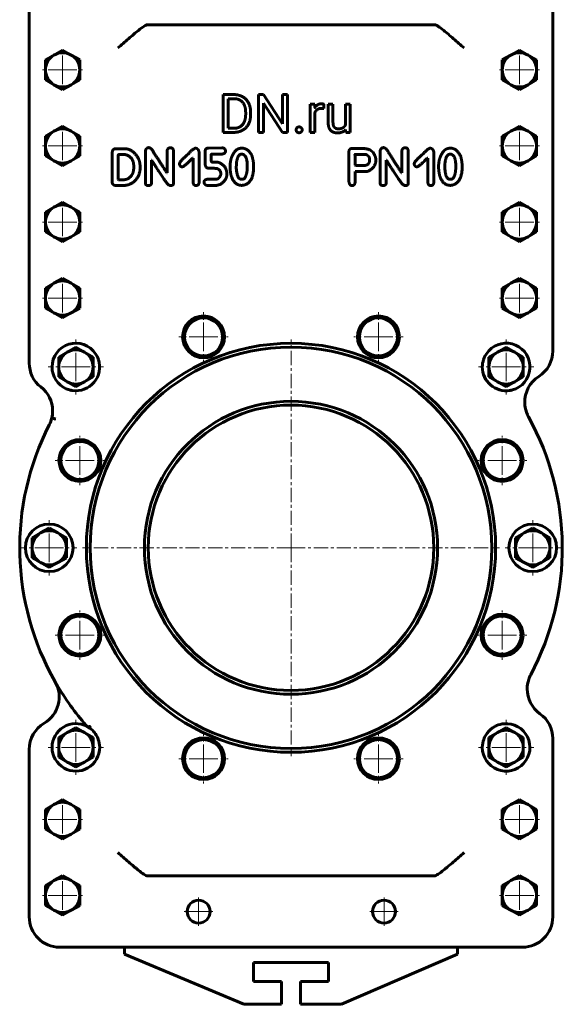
# Model space of a CAD drawing. Header units: millimetres. Extents: x -142 to 142, y -556 to 557.
# Tile 1 of 2: x -142 to 142, y -556 to -39. Entities that reach past the tile are written whole.
import ezdxf

# ---------------------------------------------------------------- set-up
doc = ezdxf.new("R2010")
doc.units = ezdxf.units.MM
doc.linetypes.add('K5LT_AXLED', pattern=[12, 7.5, -1.5, 1.5, -1.5])
doc.linetypes.add('K5LT_BASIC', pattern=[0])
doc.layers.add('Системный слой (1)', color=7, linetype='Continuous', true_color=0x6c6c6c)

# ---------------------------------------------------------------- blocks, each defined once
blk = doc.blocks.new('U12')
at = {"layer": 'Системный слой (1)', "color": 150, "linetype": 'K5LT_BASIC', "lineweight": 60, "true_color": 0x0080ff}
for start, end in [(62.528, 180), (61.315, 62.5237), (58.8164, 61.2998)]:
    blk.add_arc((-113, -421.44), 12.5, start, end, dxfattribs=at)
blk = doc.blocks.new('U15')
at = {"layer": 'Системный слой (1)', "color": 30, "linetype": 'K5LT_AXLED', "lineweight": 18, "true_color": 0xff8000}
for q in [(-127, -302), (-141.5, -316.5), (-112.5, -316.5), (-127, -331)]:
    blk.add_line((-127, -316.5), q, dxfattribs=at)
blk = doc.blocks.new('U16')
at = {"layer": 'Системный слой (1)', "color": 30, "linetype": 'K5LT_AXLED', "lineweight": 18, "true_color": 0xff8000}
for q in [(-120, -488.27), (-131, -499.27), (-109, -499.27), (-120, -510.27)]:
    blk.add_line((-120, -499.27), q, dxfattribs=at)
blk = doc.blocks.new('U17')
at = {"layer": 'Системный слой (1)', "color": 30, "linetype": 'K5LT_AXLED', "lineweight": 18, "true_color": 0xff8000}
for q in [(-120, -448.27), (-131, -459.27), (-109, -459.27), (-120, -470.27)]:
    blk.add_line((-120, -459.27), q, dxfattribs=at)
blk = doc.blocks.new('U18')
at = {"layer": 'Системный слой (1)', "color": 30, "linetype": 'K5LT_AXLED', "lineweight": 18, "true_color": 0xff8000}
for q in [(-120, -174.24), (-131, -185.24), (-109, -185.24), (-120, -196.24)]:
    blk.add_line((-120, -185.24), q, dxfattribs=at)
blk = doc.blocks.new('U19')
at = {"layer": 'Системный слой (1)', "color": 30, "linetype": 'K5LT_AXLED', "lineweight": 18, "true_color": 0xff8000}
for q in [(-120, -134.24), (-131, -145.24), (-109, -145.24), (-120, -156.24)]:
    blk.add_line((-120, -145.24), q, dxfattribs=at)
blk = doc.blocks.new('U20')
at = {"layer": 'Системный слой (1)', "color": 30, "linetype": 'K5LT_AXLED', "lineweight": 18, "true_color": 0xff8000}
for q in [(-120, -94.24), (-131, -105.24), (-109, -105.24), (-120, -116.24)]:
    blk.add_line((-120, -105.24), q, dxfattribs=at)
blk = doc.blocks.new('U21')
at = {"layer": 'Системный слой (1)', "color": 30, "linetype": 'K5LT_AXLED', "lineweight": 18, "true_color": 0xff8000}
for q in [(-120, -54.24), (-131, -65.24), (-109, -65.24), (-120, -76.24)]:
    blk.add_line((-120, -65.24), q, dxfattribs=at)
blk = doc.blocks.new('U23')
at = {"layer": 'Системный слой (1)', "color": 30, "linetype": 'K5LT_AXLED', "lineweight": 18, "true_color": 0xff8000}
for q in [(-113, -406.94), (-127.5, -421.44), (-98.5, -421.44), (-113, -435.94)]:
    blk.add_line((-113, -421.44), q, dxfattribs=at)
blk = doc.blocks.new('U24')
at = {"layer": 'Системный слой (1)', "color": 30, "linetype": 'K5LT_AXLED', "lineweight": 18, "true_color": 0xff8000}
for q in [(-113, -206.94), (-127.5, -221.44), (-98.5, -221.44), (-113, -235.94)]:
    blk.add_line((-113, -221.44), q, dxfattribs=at)
blk = doc.blocks.new('U25')
at = {"layer": 'Системный слой (1)', "color": 30, "linetype": 'K5LT_AXLED', "lineweight": 18, "true_color": 0xff8000}
for q in [(-110.87, -349.42), (-123.87, -362.42), (-97.87, -362.42), (-110.87, -375.42)]:
    blk.add_line((-110.87, -362.42), q, dxfattribs=at)
blk = doc.blocks.new('U26')
at = {"layer": 'Системный слой (1)', "color": 30, "linetype": 'K5LT_AXLED', "lineweight": 18, "true_color": 0xff8000}
for q in [(-110.87, -257.58), (-123.87, -270.58), (-97.87, -270.58), (-110.87, -283.58)]:
    blk.add_line((-110.87, -270.58), q, dxfattribs=at)
blk = doc.blocks.new('U27')
at = {"layer": 'Системный слой (1)', "color": 30, "linetype": 'K5LT_AXLED', "lineweight": 18, "true_color": 0xff8000}
for q in [(-48.54, -499.77), (-56.54, -507.77), (-40.54, -507.77), (-48.54, -515.77)]:
    blk.add_line((-48.54, -507.77), q, dxfattribs=at)
blk = doc.blocks.new('U28')
at = {"layer": 'Системный слой (1)', "color": 30, "linetype": 'K5LT_AXLED', "lineweight": 18, "true_color": 0xff8000}
for q in [(-45.92, -414.37), (-58.92, -427.37), (-32.92, -427.37), (-45.92, -440.37)]:
    blk.add_line((-45.92, -427.37), q, dxfattribs=at)
blk = doc.blocks.new('U29')
at = {"layer": 'Системный слой (1)', "color": 30, "linetype": 'K5LT_AXLED', "lineweight": 18, "true_color": 0xff8000}
for q in [(-45.92, -192.63), (-58.92, -205.63), (-32.92, -205.63), (-45.92, -218.63)]:
    blk.add_line((-45.92, -205.63), q, dxfattribs=at)
blk = doc.blocks.new('U33')
at = {"layer": 'Системный слой (1)', "color": 30, "linetype": 'K5LT_AXLED', "lineweight": 18, "true_color": 0xff8000}
for q in [(0, -207), (-109.5, -316.5), (109.5, -316.5), (0, -426)]:
    blk.add_line((0, -316.5), q, dxfattribs=at)
blk = doc.blocks.new('U39')
at = {"layer": 'Системный слой (1)', "color": 30, "linetype": 'K5LT_AXLED', "lineweight": 18, "true_color": 0xff8000}
for q in [(45.92, -414.37), (32.92, -427.37), (58.92, -427.37), (45.92, -440.37)]:
    blk.add_line((45.92, -427.37), q, dxfattribs=at)
blk = doc.blocks.new('U40')
at = {"layer": 'Системный слой (1)', "color": 30, "linetype": 'K5LT_AXLED', "lineweight": 18, "true_color": 0xff8000}
for q in [(45.92, -192.63), (32.92, -205.63), (58.92, -205.63), (45.92, -218.63)]:
    blk.add_line((45.92, -205.63), q, dxfattribs=at)
blk = doc.blocks.new('U41')
at = {"layer": 'Системный слой (1)', "color": 30, "linetype": 'K5LT_AXLED', "lineweight": 18, "true_color": 0xff8000}
for q in [(48.86, -499.77), (40.86, -507.77), (56.86, -507.77), (48.86, -515.77)]:
    blk.add_line((48.86, -507.77), q, dxfattribs=at)
blk = doc.blocks.new('U42')
at = {"layer": 'Системный слой (1)', "color": 30, "linetype": 'K5LT_AXLED', "lineweight": 18, "true_color": 0xff8000}
for q in [(110.87, -349.42), (97.87, -362.42), (123.87, -362.42), (110.87, -375.42)]:
    blk.add_line((110.87, -362.42), q, dxfattribs=at)
blk = doc.blocks.new('U43')
at = {"layer": 'Системный слой (1)', "color": 30, "linetype": 'K5LT_AXLED', "lineweight": 18, "true_color": 0xff8000}
for q in [(110.87, -257.58), (97.87, -270.58), (123.87, -270.58), (110.87, -283.58)]:
    blk.add_line((110.87, -270.58), q, dxfattribs=at)
blk = doc.blocks.new('U44')
at = {"layer": 'Системный слой (1)', "color": 30, "linetype": 'K5LT_AXLED', "lineweight": 18, "true_color": 0xff8000}
for q in [(113, -406.94), (98.5, -421.44), (127.5, -421.44), (113, -435.94)]:
    blk.add_line((113, -421.44), q, dxfattribs=at)
blk = doc.blocks.new('U45')
at = {"layer": 'Системный слой (1)', "color": 30, "linetype": 'K5LT_AXLED', "lineweight": 18, "true_color": 0xff8000}
for q in [(113, -206.94), (98.5, -221.44), (127.5, -221.44), (113, -235.94)]:
    blk.add_line((113, -221.44), q, dxfattribs=at)
blk = doc.blocks.new('U46')
at = {"layer": 'Системный слой (1)', "color": 30, "linetype": 'K5LT_AXLED', "lineweight": 18, "true_color": 0xff8000}
for q in [(120, -488.27), (109, -499.27), (131, -499.27), (120, -510.27)]:
    blk.add_line((120, -499.27), q, dxfattribs=at)
blk = doc.blocks.new('U47')
at = {"layer": 'Системный слой (1)', "color": 30, "linetype": 'K5LT_AXLED', "lineweight": 18, "true_color": 0xff8000}
for q in [(120, -448.27), (109, -459.27), (131, -459.27), (120, -470.27)]:
    blk.add_line((120, -459.27), q, dxfattribs=at)
blk = doc.blocks.new('U48')
at = {"layer": 'Системный слой (1)', "color": 30, "linetype": 'K5LT_AXLED', "lineweight": 18, "true_color": 0xff8000}
for q in [(120, -174.24), (109, -185.24), (131, -185.24), (120, -196.24)]:
    blk.add_line((120, -185.24), q, dxfattribs=at)
blk = doc.blocks.new('U49')
at = {"layer": 'Системный слой (1)', "color": 30, "linetype": 'K5LT_AXLED', "lineweight": 18, "true_color": 0xff8000}
for q in [(120, -134.24), (109, -145.24), (131, -145.24), (120, -156.24)]:
    blk.add_line((120, -145.24), q, dxfattribs=at)
blk = doc.blocks.new('U50')
at = {"layer": 'Системный слой (1)', "color": 30, "linetype": 'K5LT_AXLED', "lineweight": 18, "true_color": 0xff8000}
for q in [(120, -94.24), (109, -105.24), (131, -105.24), (120, -116.24)]:
    blk.add_line((120, -105.24), q, dxfattribs=at)
blk = doc.blocks.new('U51')
at = {"layer": 'Системный слой (1)', "color": 30, "linetype": 'K5LT_AXLED', "lineweight": 18, "true_color": 0xff8000}
for q in [(120, -54.24), (109, -65.24), (131, -65.24), (120, -76.24)]:
    blk.add_line((120, -65.24), q, dxfattribs=at)
blk = doc.blocks.new('U53')
at = {"layer": 'Системный слой (1)', "color": 30, "linetype": 'K5LT_AXLED', "lineweight": 18, "true_color": 0xff8000}
for q in [(127, -302), (112.5, -316.5), (141.5, -316.5), (127, -331)]:
    blk.add_line((127, -316.5), q, dxfattribs=at)

msp = doc.modelspace()

# ---------------------------------------------------------------- linework, layer by layer
at = {"layer": 'Системный слой (1)', "color": 150, "linetype": 'K5LT_BASIC', "lineweight": 60, "true_color": 0x0080ff}
for p, q in [((-137.5, -20), (-137.5, -219.37)), ((137.5, -213), (137.5, -20)), ((-75.38, -41.5), (-74.97, -41.5)), ((-74.97, -41.5), (-59, -41.5)), ((-59, -41.5), (59.06, -41.5)), ((59.06, -41.5), (75.03, -41.5)), ((75.03, -41.5), (75.45, -41.5)), ((-120, -54.85), (-124.5, -57.45)), ((-115.5, -57.45), (-120, -54.85)), ((115.5, -57.45), (120, -54.85)), ((120, -54.85), (124.5, -57.45)), ((-124.5, -57.45), (-129, -60.05)), ((-129, -60.05), (-129, -65.24)), ((-111, -60.05), (-115.5, -57.45)), ((-111, -65.24), (-111, -60.05)), ((111, -60.05), (115.5, -57.45)), ((111, -65.24), (111, -60.05)), ((124.5, -57.45), (129, -60.05)), ((129, -60.05), (129, -65.24)), ((-129, -65.24), (-129, -70.44)), ((-111, -70.44), (-111, -65.24)), ((111, -70.44), (111, -65.24)), ((129, -65.24), (129, -70.44)), ((-129, -70.44), (-124.5, -73.04)), ((-115.5, -73.04), (-111, -70.44)), ((115.5, -73.04), (111, -70.44)), ((129, -70.44), (124.5, -73.04)), ((-124.5, -73.04), (-120, -75.64)), ((-120, -75.64), (-115.5, -73.04)), ((120, -75.64), (115.5, -73.04)), ((124.5, -73.04), (120, -75.64)), ((-29.97, -78.25), (-35.59, -78.25)), ((-35.59, -78.25), (-35.59, -98.12)), ((-29.97, -80.41), (-32.95, -80.41)), ((-32.95, -80.41), (-32.95, -95.98)), ((-17.07, -78.25), (-17.07, -98.12)), ((-14.43, -78.25), (-17.07, -78.25)), ((-4.39, -93.62), (-14.43, -78.25)), ((-14.43, -98.12), (-14.43, -82.8)), ((-14.43, -82.8), (-4.43, -98.12)), ((-1.79, -78.25), (-4.39, -78.25)), ((-4.39, -78.25), (-4.39, -93.62)), ((-1.79, -98.12), (-1.79, -78.25)), ((-23.81, -88.79), (-23.81, -87.57)), ((-21.21, -88.79), (-21.21, -87.6)), ((10.07, -83.36), (10.07, -98.12)), ((12.52, -83.36), (10.07, -83.36)), ((12.57, -85.04), (12.52, -83.36)), ((12.59, -98.12), (12.59, -87.63)), ((17.19, -85.62), (17.2, -83.27)), ((19.54, -83.36), (19.54, -92.88)), ((22.06, -83.36), (19.54, -83.36)), ((22.06, -92.91), (22.06, -83.36)), ((28.63, -83.36), (28.63, -94.1)), ((31.16, -83.36), (28.63, -83.36)), ((31.16, -98.12), (31.16, -83.36)), ((-124.5, -97.45), (-129, -100.05)), ((-120, -94.85), (-124.5, -97.45)), ((-115.5, -97.45), (-120, -94.85)), ((-111, -100.05), (-115.5, -97.45)), ((-35.59, -98.12), (-30.21, -98.12)), ((-32.95, -95.98), (-30.21, -95.98)), ((-17.07, -98.12), (-14.43, -98.12)), ((-4.43, -98.12), (-1.79, -98.12)), ((10.07, -98.12), (12.59, -98.12)), ((28.7, -96.66), (28.75, -98.12)), ((28.75, -98.12), (31.16, -98.12)), ((111, -100.05), (115.5, -97.45)), ((115.5, -97.45), (120, -94.85)), ((120, -94.85), (124.5, -97.45)), ((124.5, -97.45), (129, -100.05)), ((-129, -100.05), (-129, -105.24)), ((-111, -105.24), (-111, -100.05)), ((111, -105.24), (111, -100.05)), ((129, -100.05), (129, -105.24)), ((-129, -105.24), (-129, -110.44)), ((-111, -110.44), (-111, -105.24)), ((-93.9, -108.55), (-93.9, -124.42)), ((-91.93, -106.72), (-92.41, -106.75)), ((-87.35, -106.72), (-91.93, -106.72)), ((-76.5, -108.04), (-76.5, -124.66)), ((-65.05, -108.12), (-65.05, -119.42)), ((-61.76, -125.11), (-61.76, -108.04)), ((-48.24, -124.27), (-48.24, -108.7)), ((-45.11, -108.26), (-45.11, -114.43)), ((-36.31, -106.25), (-43.26, -106.33)), ((30.34, -108.3), (30.41, -123.19)), ((36.21, -106.51), (32.09, -106.51)), ((46.8, -108.04), (46.8, -124.66)), ((58.25, -108.12), (58.25, -119.42)), ((61.53, -125.11), (61.53, -108.04)), ((75.05, -124.27), (75.05, -108.7)), ((111, -110.44), (111, -105.24)), ((129, -105.24), (129, -110.44)), ((-129, -110.44), (-124.5, -113.04)), ((-124.5, -113.04), (-120, -115.64)), ((-120, -115.64), (-115.5, -113.04)), ((-115.5, -113.04), (-111, -110.44)), ((-90.7, -109.92), (-90.74, -122.9)), ((-87.57, -109.77), (-90.55, -109.77)), ((-73.29, -124.66), (-73.29, -112.78)), ((-73.29, -112.78), (-73.14, -112.78)), ((-51.78, -111.71), (-51.47, -111.71)), ((-51.47, -111.71), (-51.47, -124.12)), ((-41.87, -113.11), (-41.87, -109.72)), ((-41.72, -109.56), (-36.47, -109.56)), ((-39.24, -113.73), (-41.33, -113.73)), ((39.26, -109.67), (33.76, -109.67)), ((50, -112.78), (50.15, -112.78)), ((50, -124.66), (50, -112.78)), ((71.52, -111.71), (71.82, -111.71)), ((71.82, -111.71), (71.82, -124.12)), ((115.5, -113.04), (111, -110.44)), ((120, -115.64), (115.5, -113.04)), ((124.5, -113.04), (120, -115.64)), ((129, -110.44), (124.5, -113.04)), ((-82.61, -116.64), (-82.61, -115.72)), ((-57.19, -116.23), (-56.97, -116.23)), ((-28.69, -114.98), (-28.75, -116.53)), ((-19.63, -116.16), (-19.63, -116.09)), ((33.69, -115.41), (33.84, -115.56)), ((33.69, -124.18), (33.69, -118.69)), ((33.69, -118.69), (40.1, -118.69)), ((33.84, -115.56), (38.04, -115.56)), ((66.1, -116.23), (66.32, -116.23)), ((80.85, -114.98), (80.78, -116.53)), ((89.91, -116.16), (89.91, -116.09)), ((-90.74, -122.9), (-90.59, -122.98)), ((-90.59, -122.98), (-87.57, -122.98)), ((-65.05, -119.42), (-65.2, -119.42)), ((-39.71, -122.76), (-44.03, -122.76)), ((-36.93, -119.36), (-36.93, -120.44)), ((-33.69, -120.13), (-33.69, -119.43)), ((-26.09, -122.77), (-25.41, -122.77)), ((58.25, -119.42), (58.1, -119.42)), ((83.45, -122.77), (84.12, -122.77)), ((-92.16, -126.03), (-87.95, -126.03)), ((-63.51, -126), (-62.98, -126)), ((-43.79, -126.03), (-39.56, -126.03)), ((59.79, -126), (60.31, -126)), ((-124.5, -137.45), (-129, -140.05)), ((-120, -134.85), (-124.5, -137.45)), ((-115.5, -137.45), (-120, -134.85)), ((-111, -140.05), (-115.5, -137.45)), ((111, -140.05), (115.5, -137.45)), ((115.5, -137.45), (120, -134.85)), ((120, -134.85), (124.5, -137.45)), ((124.5, -137.45), (129, -140.05)), ((-129, -140.05), (-129, -145.24)), ((-111, -145.24), (-111, -140.05)), ((111, -145.24), (111, -140.05)), ((129, -140.05), (129, -145.24)), ((-129, -145.24), (-129, -150.44)), ((-111, -150.44), (-111, -145.24)), ((111, -150.44), (111, -145.24)), ((129, -145.24), (129, -150.44)), ((-129, -150.44), (-124.5, -153.04)), ((-124.5, -153.04), (-120, -155.64)), ((-120, -155.64), (-115.5, -153.04)), ((-115.5, -153.04), (-111, -150.44)), ((115.5, -153.04), (111, -150.44)), ((120, -155.64), (115.5, -153.04)), ((124.5, -153.04), (120, -155.64)), ((129, -150.44), (124.5, -153.04)), ((-120, -174.85), (-124.5, -177.45)), ((-115.5, -177.45), (-120, -174.85)), ((115.5, -177.45), (120, -174.85)), ((120, -174.85), (124.5, -177.45)), ((-124.5, -177.45), (-129, -180.05)), ((-129, -180.05), (-129, -185.24)), ((-111, -180.05), (-115.5, -177.45)), ((-111, -185.24), (-111, -180.05)), ((111, -180.05), (115.5, -177.45)), ((111, -185.24), (111, -180.05)), ((124.5, -177.45), (129, -180.05)), ((129, -180.05), (129, -185.24)), ((-129, -185.24), (-129, -190.44)), ((-111, -190.44), (-111, -185.24)), ((111, -190.44), (111, -185.24)), ((129, -185.24), (129, -190.44)), ((-129, -190.44), (-124.5, -193.04)), ((-115.5, -193.04), (-111, -190.44)), ((115.5, -193.04), (111, -190.44)), ((129, -190.44), (124.5, -193.04)), ((-124.5, -193.04), (-120, -195.64)), ((-120, -195.64), (-115.5, -193.04)), ((120, -195.64), (115.5, -193.04)), ((124.5, -193.04), (120, -195.64)), ((-113, -211.04), (-117.5, -213.64)), ((-108.5, -213.64), (-113, -211.04)), ((108.5, -213.64), (113, -211.04)), ((113, -211.04), (117.5, -213.64)), ((-117.5, -213.64), (-122, -216.24)), ((-122, -216.24), (-122, -221.44)), ((-104, -216.24), (-108.5, -213.64)), ((-104, -221.44), (-104, -216.24)), ((104, -216.24), (108.5, -213.64)), ((104, -221.44), (104, -216.24)), ((117.5, -213.64), (122, -216.24)), ((122, -216.24), (122, -221.44)), ((-122, -221.44), (-122, -226.63)), ((-104, -226.63), (-104, -221.44)), ((104, -226.63), (104, -221.44)), ((122, -221.44), (122, -226.63)), ((-122, -226.63), (-117.5, -229.23)), ((-108.5, -229.23), (-104, -226.63)), ((108.5, -229.23), (104, -226.63)), ((122, -226.63), (117.5, -229.23)), ((-117.5, -229.23), (-113, -231.83)), ((-113, -231.83), (-108.5, -229.23)), ((113, -231.83), (108.5, -229.23)), ((117.5, -229.23), (113, -231.83)), ((-131.5, -308.71), (-136, -311.3)), ((-127, -306.11), (-131.5, -308.71)), ((-122.5, -308.71), (-127, -306.11)), ((-118, -311.3), (-122.5, -308.71)), ((118, -311.3), (122.5, -308.71)), ((122.5, -308.71), (127, -306.11)), ((127, -306.11), (131.5, -308.71)), ((131.5, -308.71), (136, -311.3)), ((-136, -311.3), (-136, -316.5)), ((-118, -316.5), (-118, -311.3)), ((118, -316.5), (118, -311.3)), ((136, -311.3), (136, -316.5)), ((-136, -316.5), (-136, -321.7)), ((-118, -321.7), (-118, -316.5)), ((118, -321.7), (118, -316.5)), ((136, -316.5), (136, -321.7)), ((-136, -321.7), (-131.5, -324.29)), ((-131.5, -324.29), (-127, -326.89)), ((-127, -326.89), (-122.5, -324.29)), ((-122.5, -324.29), (-118, -321.7)), ((122.5, -324.29), (118, -321.7)), ((127, -326.89), (122.5, -324.29)), ((131.5, -324.29), (127, -326.89)), ((136, -321.7), (131.5, -324.29)), ((-117.5, -413.64), (-122, -416.24)), ((-113, -411.04), (-117.5, -413.64)), ((-108.5, -413.64), (-113, -411.04)), ((-104, -416.24), (-108.5, -413.64)), ((104, -416.24), (108.5, -413.64)), ((108.5, -413.64), (113, -411.04)), ((113, -411.04), (117.5, -413.64)), ((117.5, -413.64), (122, -416.24)), ((-122, -416.24), (-122, -421.44)), ((-104, -421.44), (-104, -416.24)), ((104, -421.44), (104, -416.24)), ((122, -416.24), (122, -421.44)), ((137.5, -510.5), (137.5, -416.78)), ((-137.5, -422.5), (-137.5, -510.5)), ((-122, -421.44), (-122, -426.63)), ((-104, -426.63), (-104, -421.44)), ((104, -426.63), (104, -421.44)), ((122, -421.44), (122, -426.63)), ((-122, -426.63), (-117.5, -429.23)), ((-117.5, -429.23), (-113, -431.83)), ((-113, -431.83), (-108.5, -429.23)), ((-108.5, -429.23), (-104, -426.63)), ((108.5, -429.23), (104, -426.63)), ((113, -431.83), (108.5, -429.23)), ((117.5, -429.23), (113, -431.83)), ((122, -426.63), (117.5, -429.23)), ((-120, -448.88), (-124.5, -451.48)), ((-115.5, -451.48), (-120, -448.88)), ((115.5, -451.48), (120, -448.88)), ((120, -448.88), (124.5, -451.48)), ((-124.5, -451.48), (-129, -454.08)), ((-129, -454.08), (-129, -459.27)), ((-111, -454.08), (-115.5, -451.48)), ((-111, -459.27), (-111, -454.08)), ((111, -454.08), (115.5, -451.48)), ((111, -459.27), (111, -454.08)), ((124.5, -451.48), (129, -454.08)), ((129, -454.08), (129, -459.27)), ((-129, -459.27), (-129, -464.47)), ((-111, -464.47), (-111, -459.27)), ((111, -464.47), (111, -459.27)), ((129, -459.27), (129, -464.47)), ((-129, -464.47), (-124.5, -467.07)), ((-115.5, -467.07), (-111, -464.47)), ((115.5, -467.07), (111, -464.47)), ((129, -464.47), (124.5, -467.07)), ((-124.5, -467.07), (-120, -469.67)), ((-120, -469.67), (-115.5, -467.07)), ((120, -469.67), (115.5, -467.07)), ((124.5, -467.07), (120, -469.67)), ((-124.5, -491.48), (-129, -494.08)), ((-120, -488.88), (-124.5, -491.48)), ((-115.5, -491.48), (-120, -488.88)), ((-111, -494.08), (-115.5, -491.48)), ((-75.03, -489), (-75.45, -489)), ((-59.06, -489), (-75.03, -489)), ((59, -489), (-59.06, -489)), ((74.97, -489), (59, -489)), ((75.38, -489), (74.97, -489)), ((111, -494.08), (115.5, -491.48)), ((115.5, -491.48), (120, -488.88)), ((120, -488.88), (124.5, -491.48)), ((124.5, -491.48), (129, -494.08)), ((-129, -494.08), (-129, -499.27)), ((-111, -499.27), (-111, -494.08)), ((111, -499.27), (111, -494.08)), ((129, -494.08), (129, -499.27)), ((-129, -499.27), (-129, -504.47)), ((-111, -504.47), (-111, -499.27)), ((111, -504.47), (111, -499.27)), ((129, -499.27), (129, -504.47)), ((-129, -504.47), (-124.5, -507.07)), ((-124.5, -507.07), (-120, -509.67)), ((-120, -509.67), (-115.5, -507.07)), ((-115.5, -507.07), (-111, -504.47)), ((115.5, -507.07), (111, -504.47)), ((120, -509.67), (115.5, -507.07)), ((124.5, -507.07), (120, -509.67)), ((129, -504.47), (124.5, -507.07)), ((-121.5, -526.5), (-91, -526.5)), ((-91, -526.5), (-75.03, -526.5)), ((-87.5, -526.5), (-87.5, -530.22)), ((-75.03, -526.5), (-59.06, -526.5)), ((-59.06, -526.5), (59, -526.5)), ((59, -526.5), (74.97, -526.5)), ((74.97, -526.5), (90.94, -526.5)), ((87.5, -526.5), (87.5, -530.22)), ((90.94, -526.5), (121.5, -526.5)), ((-87.5, -530.22), (-24.83, -556.5)), ((26.58, -556.5), (87.5, -530.22)), ((-19.75, -534.54), (19.75, -534.54)), ((-19.75, -544.54), (-19.75, -534.54)), ((19.75, -534.54), (19.75, -544.54)), ((-5, -544.54), (-19.75, -544.54)), ((-5, -556.5), (-5, -544.54)), ((5, -544.54), (5, -556.5)), ((19.75, -544.54), (5, -544.54)), ((-5, -556.5), (-24.83, -556.5)), ((26.58, -556.5), (5, -556.5))]:
    msp.add_line(p, q, dxfattribs=at)
for centre, radius in [((-45.92, -205.63), 11), ((45.92, -205.63), 11), ((0, -316.5), 107.5), ((0, -316.5), 105.5), ((0, -316.5), 77), ((-110.87, -270.58), 11), ((110.87, -270.58), 11), ((-127, -316.5), 12.5), ((127, -316.5), 12.5), ((-110.87, -362.42), 11), ((110.87, -362.42), 11), ((-45.92, -427.37), 11), ((45.92, -427.37), 11), ((-48.54, -507.77), 6), ((48.86, -507.77), 6)]:
    msp.add_circle(centre, radius, dxfattribs=at)
for centre, radius, start, end in [((-120, -65.24), 9, 60, 120), ((120, -65.24), 9, 60, 120), ((-120, -65.24), 9, 120, 180), ((-120, -65.24), 9, 0, 60), ((120, -65.24), 9, 120, 180), ((120, -65.24), 9, 0, 60), ((-120, -65.24), 9, 180, 240), ((-120, -65.24), 9, 300, 0), ((120, -65.24), 9, 180, 240), ((120, -65.24), 9, 300, 0), ((-120, -65.24), 9, 240, 300), ((120, -65.24), 9, 240, 300), ((-120, -105.24), 9, 120, 180), ((-120, -105.24), 9, 60, 120), ((-120, -105.24), 9, 0, 60), ((120, -105.24), 9, 120, 180), ((120, -105.24), 9, 60, 120), ((120, -105.24), 9, 0, 60), ((-120, -105.24), 9, 180, 240), ((-120, -105.24), 9, 300, 0), ((120, -105.24), 9, 180, 240), ((120, -105.24), 9, 300, 0), ((-120, -105.24), 9, 240, 300), ((120, -105.24), 9, 240, 300), ((-120, -145.24), 9, 120, 180), ((-120, -145.24), 9, 60, 120), ((-120, -145.24), 9, 0, 60), ((120, -145.24), 9, 120, 180), ((120, -145.24), 9, 60, 120), ((120, -145.24), 9, 0, 60), ((-120, -145.24), 9, 180, 240), ((-120, -145.24), 9, 300, 0), ((120, -145.24), 9, 180, 240), ((120, -145.24), 9, 300, 0), ((-120, -145.24), 9, 240, 300), ((120, -145.24), 9, 240, 300), ((-120, -185.24), 9, 120, 180), ((-120, -185.24), 9, 60, 120), ((-120, -185.24), 9, 0, 60), ((120, -185.24), 9, 120, 180), ((120, -185.24), 9, 60, 120), ((120, -185.24), 9, 0, 60), ((-120, -185.24), 9, 180, 240), ((-120, -185.24), 9, 300, 0), ((120, -185.24), 9, 180, 240), ((120, -185.24), 9, 300, 0), ((-120, -185.24), 9, 240, 300), ((-45.92, -205.63), 10, 0, 180), ((45.92, -205.63), 10, 0, 180), ((120, -185.24), 9, 240, 300), ((-45.92, -205.63), 10, 180, 0), ((45.92, -205.63), 10, 180, 0), ((-113, -221.44), 12.5, 33.7934, 180), ((113, -221.44), 12.5, 293.9388, 146.2066), ((-113, -221.44), 9, 120, 180), ((-113, -221.44), 9, 60, 120), ((-113, -221.44), 9, 0, 60), ((-113, -221.44), 12.5, 22.2487, 33.7934), ((-113, -221.44), 12.5, 18.1939, 22.2487), ((113, -221.44), 12.5, 157.7513, 161.8061), ((113, -221.44), 12.5, 146.2066, 157.7513), ((113, -221.44), 9, 120, 180), ((113, -221.44), 9, 60, 120), ((113, -221.44), 9, 0, 60), ((121.5, -213), 16, 302.6831, 0), ((-121.5, -219.37), 16, 180, 231.9284), ((-113, -221.44), 12.5, 180, 246.0612), ((-113, -221.44), 9, 180, 240), ((-113, -221.44), 12.5, 261.6608, 18.1939), ((-113, -221.44), 9, 300, 0), ((113, -221.44), 12.5, 161.8061, 180), ((113, -221.44), 12.5, 180, 278.3392), ((113, -221.44), 9, 180, 240), ((113, -221.44), 9, 300, 0), ((138.78, -239.93), 16, 122.6831, 181.3636), ((-141.23, -244.56), 16, 0.529, 51.9284), ((-113, -221.44), 12.5, 246.0612, 257.6059), ((-113, -221.44), 9, 240, 300), ((113, -221.44), 9, 240, 300), ((113, -221.44), 12.5, 282.3941, 293.9388), ((-113, -221.44), 12.5, 257.6059, 261.6608), ((113, -221.44), 12.5, 278.3392, 282.3941), ((0, -316.5), 75, 0, 180), ((138.78, -239.93), 16, 181.3636, 198.9263), ((-141.23, -244.56), 16, 333.0065, 0.529), ((-141.23, -244.56), 16, 333.0065, 0.529), ((138.78, -239.93), 16, 198.9263, 208.8861), ((0, -316.5), 142.5, 332.0842, 28.8861), ((0, -316.5), 142.5, 153.0065, 209.6565), ((-110.87, -270.58), 10, 0, 180), ((110.87, -270.58), 10, 0, 180), ((-110.87, -270.58), 10, 180, 0), ((110.87, -270.58), 10, 180, 0), ((-127, -316.5), 9, 120, 180), ((-127, -316.5), 9, 60, 120), ((-127, -316.5), 9, 0, 60), ((127, -316.5), 9, 120, 180), ((127, -316.5), 9, 60, 120), ((127, -316.5), 9, 0, 60), ((-127, -316.5), 9, 180, 240), ((-127, -316.5), 9, 300, 0), ((0, -316.5), 75, 180, 0), ((127, -316.5), 9, 180, 240), ((127, -316.5), 9, 300, 0), ((-127, -316.5), 9, 240, 300), ((127, -316.5), 9, 240, 300), ((-110.87, -362.42), 10, 0, 180), ((110.87, -362.42), 10, 0, 180), ((-110.87, -362.42), 10, 180, 0), ((110.87, -362.42), 10, 180, 0), ((-137.74, -394.93), 16, 300.4925, 29.6565), ((0, -316.5), 142.5, 209.6565, 220.2848), ((140.06, -390.71), 16, 162.0439, 179.6067), ((140.06, -390.71), 16, 152.0842, 162.0439), ((140.06, -390.71), 16, 179.6067, 234.5574), ((121.5, -416.78), 16, 0, 54.5574), ((-121.5, -422.5), 16, 120.4925, 180), ((0, -316.5), 142.5, 220.2848, 221.1912), ((-113, -421.44), 9, 120, 180), ((-113, -421.44), 9, 60, 120), ((-113, -421.44), 9, 0, 60), ((-113, -421.44), 12.5, 61.2998, 62.528), ((-113, -421.44), 12.5, 30.8318, 61.2998), ((113, -421.44), 12.5, 180, 94.8849), ((113, -421.44), 12.5, 125.0693, 149.1682), ((113, -421.44), 9, 120, 180), ((113, -421.44), 12.5, 113.9162, 125.0693), ((113, -421.44), 12.5, 94.8849, 113.9162), ((113, -421.44), 9, 60, 120), ((113, -421.44), 9, 0, 60), ((-113, -421.44), 12.5, 19.6787, 30.8318), ((-113, -421.44), 12.5, 0.6474, 19.6787), ((-45.92, -427.37), 10, 0, 180), ((45.92, -427.37), 10, 0, 180), ((113, -421.44), 12.5, 160.3213, 179.3526), ((113, -421.44), 12.5, 149.1682, 160.3213), ((-113, -421.44), 12.5, 180, 0.6474), ((-113, -421.44), 9, 180, 240), ((-113, -421.44), 9, 300, 0), ((113, -421.44), 12.5, 179.3526, 180), ((113, -421.44), 9, 180, 240), ((113, -421.44), 9, 300, 0), ((-113, -421.44), 9, 240, 300), ((-45.92, -427.37), 10, 180, 0), ((45.92, -427.37), 10, 180, 0), ((113, -421.44), 9, 240, 300), ((-120, -459.27), 9, 60, 120), ((120, -459.27), 9, 60, 120), ((-120, -459.27), 9, 120, 180), ((-120, -459.27), 9, 0, 60), ((120, -459.27), 9, 120, 180), ((120, -459.27), 9, 0, 60), ((-120, -459.27), 9, 180, 240), ((-120, -459.27), 9, 300, 0), ((120, -459.27), 9, 180, 240), ((120, -459.27), 9, 300, 0), ((-120, -459.27), 9, 240, 300), ((120, -459.27), 9, 240, 300), ((-120, -499.27), 9, 120, 180), ((-120, -499.27), 9, 60, 120), ((-120, -499.27), 9, 0, 60), ((120, -499.27), 9, 120, 180), ((120, -499.27), 9, 60, 120), ((120, -499.27), 9, 0, 60), ((-120, -499.27), 9, 180, 240), ((-120, -499.27), 9, 300, 0), ((120, -499.27), 9, 180, 240), ((120, -499.27), 9, 300, 0), ((-120, -499.27), 9, 240, 300), ((120, -499.27), 9, 240, 300), ((-121.5, -510.5), 16, 180, 270), ((121.5, -510.5), 16, 270, 0)]:
    msp.add_arc(centre, radius, start, end, dxfattribs=at)
for points, degree, knots in [([(-75.38, -41.5), (-75.76, -41.5), (-76.41, -41.82), (-78.09, -42.92), (-79.12, -43.71), (-81.66, -45.74), (-83.46, -47.25), (-87.19, -50.47), (-89.14, -52.18), (-90.94, -53.75)], 3, [6.164444, 6.164444, 6.164444, 6.164444, 6.64893, 6.64893, 7.133416, 7.133416, 7.848851, 7.848851, 8.564287, 8.564287, 8.564287, 8.564287]), ([(91, -53.75), (89.21, -52.18), (87.26, -50.47), (83.52, -47.25), (81.73, -45.74), (79.18, -43.71), (78.15, -42.92), (76.47, -41.82), (75.82, -41.5), (75.45, -41.5)], 3, [0, 0, 0, 0, 0.715436, 0.715436, 1.430871, 1.430871, 1.915357, 1.915357, 2.399842, 2.399842, 2.399842, 2.399842]), ([(16.09, -83.08), (14.88, -83.08), (13.15, -84.11), (12.58, -85.03), (12.57, -85.04)], 2, [0, 0, 0, 1.487612, 2.975224, 3, 3, 3]), ([(24.38, -98.39), (25.97, -98.39), (28.05, -97.43), (28.7, -96.66)], 2, [0, 0, 0, 1.060722, 2, 2, 2]), ([(-101.43, -216.7), (-101.45, -216.66), (-101.47, -216.61), (-101.51, -216.52), (-101.53, -216.46), (-101.58, -216.35), (-101.61, -216.29), (-101.65, -216.21), (-101.66, -216.18), (-101.68, -216.14), (-101.69, -216.12), (-101.71, -216.08), (-101.72, -216.06), (-101.74, -216), (-101.76, -215.96), (-101.8, -215.9), (-101.81, -215.87), (-101.82, -215.84)], 3, [0, 0, 0, 0, 3.2, 3.2, 6.4, 6.4, 9.6, 9.6, 10.884664, 10.884664, 11.874802, 11.874802, 12.86494, 12.86494, 14.812225, 14.812225, 16, 16, 16, 16]), ([(101.43, -216.7), (101.43, -216.71), (101.43, -216.72), (101.42, -216.73), (101.42, -216.73), (101.41, -216.75), (101.41, -216.75), (101.41, -216.77), (101.4, -216.77), (101.4, -216.78), (101.4, -216.78), (101.39, -216.79), (101.39, -216.8), (101.39, -216.81)], 3, [0, 0, 0, 0, 1.7637, 1.7637, 3.5274, 3.5274, 5.2911, 5.2911, 6.552545, 6.552545, 7.459951, 7.459951, 8.8185, 8.8185, 8.8185, 8.8185]), ([(101.81, -215.86), (101.78, -215.92), (101.75, -215.99), (101.69, -216.11), (101.66, -216.17), (101.62, -216.26), (101.61, -216.28), (101.6, -216.31), (101.6, -216.32), (101.59, -216.33), (101.59, -216.33), (101.59, -216.34), (101.58, -216.35), (101.57, -216.37), (101.56, -216.39), (101.54, -216.43), (101.53, -216.46), (101.5, -216.54), (101.48, -216.59), (101.45, -216.65), (101.45, -216.67), (101.44, -216.68)], 3, [0, 0, 0, 0, 3.254866, 3.254866, 6.509731, 6.509731, 7.999862, 7.999862, 8.308367, 8.308367, 8.548324, 8.548324, 9.028239, 9.028239, 9.95379, 9.95379, 11.736336, 11.736336, 14.991202, 14.991202, 16.274329, 16.274329, 16.274329, 16.274329]), ([(-116.59, -233.41), (-116.52, -233.43), (-116.45, -233.45), (-116.31, -233.49), (-116.25, -233.51), (-116.16, -233.53), (-116.13, -233.54), (-116.1, -233.55), (-116.09, -233.55), (-116.08, -233.55), (-116.08, -233.55), (-116.06, -233.56), (-116.06, -233.56), (-116.03, -233.56), (-116.01, -233.57), (-115.97, -233.58), (-115.94, -233.59), (-115.85, -233.61), (-115.8, -233.62), (-115.74, -233.63), (-115.72, -233.64), (-115.7, -233.64)], 3, [0, 0, 0, 0, 3.289239, 3.289239, 6.578478, 6.578478, 8.083211, 8.083211, 8.39782, 8.39782, 8.642524, 8.642524, 9.131934, 9.131934, 10.075796, 10.075796, 11.893608, 11.893608, 15.182847, 15.182847, 16.446194, 16.446194, 16.446194, 16.446194]), ([(-115.68, -233.65), (-115.68, -233.65), (-115.67, -233.65), (-115.66, -233.65), (-115.65, -233.65), (-115.64, -233.66), (-115.63, -233.66), (-115.62, -233.66), (-115.61, -233.66), (-115.6, -233.66), (-115.6, -233.66), (-115.59, -233.67), (-115.58, -233.67), (-115.57, -233.67)], 3, [0, 0, 0, 0, 1.779299, 1.779299, 3.558598, 3.558598, 5.337896, 5.337896, 6.552774, 6.552774, 7.491357, 7.491357, 8.896494, 8.896494, 8.896494, 8.896494]), ([(115.68, -233.65), (115.73, -233.64), (115.78, -233.62), (115.88, -233.6), (115.94, -233.59), (116.06, -233.56), (116.12, -233.54), (116.21, -233.52), (116.23, -233.51), (116.28, -233.5), (116.3, -233.49), (116.35, -233.48), (116.37, -233.48), (116.43, -233.46), (116.48, -233.44), (116.55, -233.42), (116.57, -233.42), (116.6, -233.41)], 3, [0, 0, 0, 0, 3.2, 3.2, 6.4, 6.4, 9.6, 9.6, 10.884958, 10.884958, 11.894684, 11.894684, 12.904409, 12.904409, 14.890215, 14.890215, 16, 16, 16, 16]), ([(-125.38, -248.22), (-125.4, -248.22), (-125.41, -248.21), (-125.43, -248.18), (-125.43, -248.16), (-125.45, -248.1), (-125.46, -248.05), (-125.47, -247.72), (-125.41, -247.26), (-125.31, -246.25), (-125.24, -245.5), (-125.23, -244.6), (-125.23, -244.5), (-125.23, -244.41)], 3, [-0.7248387, -0.7248387, -0.7248387, -0.7248387, -0.7086989, -0.7086989, -0.6914823, -0.6914823, -0.6538405, -0.6538405, -0.4922843, -0.4922843, -0.3311621, -0.3311621, -0.3113754, -0.3113754, -0.3113754, -0.3113754]), ([(-123.75, -248.85), (-123.75, -248.85), (-123.76, -248.85), (-123.96, -248.77), (-124.17, -248.69), (-124.56, -248.54), (-124.74, -248.47), (-125.1, -248.33), (-125.26, -248.27), (-125.38, -248.22)], 3, [-0.2112588, -0.2112588, -0.2112588, -0.2112588, -0.2104991, -0.2104991, -0.1442504, -0.1442504, -0.0780872, -0.0780872, -0.000016, -0.000016, -0.000016, -0.000016]), ([(-105.23, -410.39), (-105.24, -410.39), (-105.24, -410.4), (-105.45, -410.43), (-105.67, -410.46), (-106.07, -410.52), (-106.27, -410.54), (-106.61, -410.56), (-106.74, -410.55), (-106.91, -410.51), (-106.96, -410.5), (-107, -410.47)], 3, [-0.1953819, -0.1953819, -0.1953819, -0.1953819, -0.1948083, -0.1948083, -0.1376749, -0.1376749, -0.0804523, -0.0804523, -0.0279747, -0.0279747, 0, 0, 0, 0]), ([(107.72, -410.11), (107.73, -410.1), (107.74, -410.1), (107.75, -410.09), (107.77, -410.09), (107.79, -410.07), (107.81, -410.07), (107.83, -410.05), (107.85, -410.05), (107.88, -410.04), (107.89, -410.03), (107.91, -410.02), (107.92, -410.01), (107.93, -410.01)], 3, [0, 0, 0, 0, 0.882315, 0.882315, 2.205787, 2.205787, 3.925835, 3.925835, 5.645883, 5.645883, 7.365931, 7.365931, 8.60024, 8.60024, 8.60024, 8.60024]), ([(-101.3, -417.03), (-101.3, -417.04), (-101.3, -417.05), (-101.29, -417.07), (-101.28, -417.08), (-101.28, -417.1), (-101.27, -417.12), (-101.26, -417.14), (-101.26, -417.16), (-101.25, -417.18), (-101.24, -417.19), (-101.24, -417.21), (-101.23, -417.22), (-101.23, -417.23)], 3, [0, 0, 0, 0, 0.972391, 0.972391, 2.430978, 2.430978, 4.142867, 4.142867, 5.854756, 5.854756, 7.566645, 7.566645, 8.559445, 8.559445, 8.559445, 8.559445]), ([(-91, -476.75), (-89.21, -478.32), (-87.26, -480.03), (-83.52, -483.25), (-81.73, -484.76), (-79.18, -486.79), (-78.15, -487.58), (-76.47, -488.68), (-75.82, -489), (-75.45, -489)], 3, [0, 0, 0, 0, 0.715436, 0.715436, 1.430871, 1.430871, 1.915357, 1.915357, 2.399842, 2.399842, 2.399842, 2.399842]), ([(75.38, -489), (75.76, -489), (76.41, -488.68), (78.09, -487.58), (79.12, -486.79), (81.66, -484.76), (83.46, -483.25), (87.19, -480.03), (89.14, -478.32), (90.94, -476.75)], 3, [6.164444, 6.164444, 6.164444, 6.164444, 6.64893, 6.64893, 7.133416, 7.133416, 7.848851, 7.848851, 8.564287, 8.564287, 8.564287, 8.564287])]:
    msp.add_open_spline(points, degree=degree, knots=knots, dxfattribs=at)
for points in [[(-21.21, -87.6), (-21.21, -85.44), (-22.46, -81.99), (-24.8, -79.55), (-28.01, -78.25), (-29.97, -78.25)], [(-23.81, -87.57), (-23.81, -85.87), (-24.63, -83.21), (-26.21, -81.36), (-28.49, -80.41), (-29.97, -80.41)], [(12.59, -87.63), (12.85, -87.01), (13.29, -86.55)], [(13.29, -86.55), (13.75, -86.06), (14.42, -85.79)], [(14.42, -85.79), (15.09, -85.51), (15.96, -85.51)], [(15.96, -85.51), (16.32, -85.51), (16.6, -85.53)], [(16.71, -83.15), (16.36, -83.08), (16.09, -83.08)], [(16.6, -85.53), (16.88, -85.55), (17.19, -85.62)], [(17.2, -83.27), (17.07, -83.21), (16.71, -83.15)], [(-30.21, -98.12), (-28.14, -98.12), (-24.82, -96.82), (-22.46, -94.39), (-21.21, -90.94), (-21.21, -88.79)], [(-30.21, -95.98), (-28.08, -95.98), (-25.25, -94.19), (-23.81, -90.96), (-23.81, -88.79)], [(19.54, -92.88), (19.54, -94.35), (20.24, -96.45), (20.88, -97.11)], [(22.29, -94.55), (22.06, -93.9), (22.06, -92.91)], [(3.1, -95.7), (2.7, -96.14), (2.7, -96.78)], [(2.7, -96.78), (2.7, -97.41), (3.1, -97.85)], [(4.27, -95.25), (3.51, -95.25), (3.1, -95.7)], [(3.1, -97.85), (3.51, -98.28), (4.27, -98.28)], [(5.44, -95.7), (5.03, -95.25), (4.27, -95.25)], [(4.27, -98.28), (5.03, -98.28), (5.44, -97.85)], [(5.84, -96.78), (5.84, -96.14), (5.44, -95.7)], [(5.44, -97.85), (5.84, -97.41), (5.84, -96.78)], [(20.88, -97.11), (21.52, -97.76), (23.3, -98.39), (24.38, -98.39)], [(22.9, -95.57), (22.51, -95.2), (22.29, -94.55)], [(23.78, -96.1), (23.29, -95.95), (22.9, -95.57)], [(24.78, -96.25), (24.26, -96.25), (23.78, -96.1)], [(27.33, -95.63), (26.39, -96.25), (24.78, -96.25)], [(28.63, -94.1), (28.2, -95.05), (27.33, -95.63)], [(-92.41, -106.75), (-93.66, -106.8), (-93.9, -108.55)], [(-80.24, -111.68), (-83.11, -106.72), (-87.35, -106.72)], [(-74.67, -106.14), (-76.17, -106.14), (-76.5, -108.04)], [(-71.99, -108.89), (-73.29, -106.14), (-74.67, -106.14)], [(-63.22, -106.21), (-65.05, -106.21), (-65.05, -108.12)], [(-61.76, -108.04), (-61.76, -106.21), (-63.22, -106.21)], [(-50.26, -106.44), (-51.19, -106.44), (-54.03, -109.52)], [(-48.24, -108.7), (-48.63, -106.44), (-50.26, -106.44)], [(-43.26, -106.33), (-45.11, -106.33), (-45.11, -108.26)], [(-36.47, -109.56), (-34.39, -109.36), (-34.39, -107.94)], [(-34.46, -107.87), (-34.46, -106.25), (-36.31, -106.25)], [(-34.39, -107.94), (-34.39, -107.87), (-34.46, -107.87)], [(-28.01, -106.88), (-29.46, -107.64), (-30.7, -110.09)], [(-26.01, -106.36), (-27.27, -106.58), (-28.01, -106.88)], [(-20.37, -110.81), (-22.36, -106.36), (-26.01, -106.36)], [(32.09, -106.51), (30.72, -106.51), (30.34, -108.3)], [(43.02, -108.62), (41.35, -106.47), (36.21, -106.51)], [(44.53, -112.81), (44.69, -110.76), (43.02, -108.62)], [(48.63, -106.14), (47.13, -106.14), (46.8, -108.04)], [(51.31, -108.89), (50, -106.14), (48.63, -106.14)], [(60.08, -106.21), (58.25, -106.21), (58.25, -108.12)], [(61.53, -108.04), (61.53, -106.21), (60.08, -106.21)], [(73.03, -106.44), (72.11, -106.44), (69.26, -109.52)], [(75.05, -108.7), (74.67, -106.44), (73.03, -106.44)], [(81.52, -106.88), (80.08, -107.64), (78.84, -110.09)], [(83.53, -106.36), (82.27, -106.58), (81.52, -106.88)], [(89.17, -110.81), (87.17, -106.36), (83.53, -106.36)], [(-90.55, -109.77), (-90.7, -109.8), (-90.7, -109.92)], [(-86.43, -109.92), (-87.14, -109.77), (-87.57, -109.77)], [(-82.61, -115.72), (-82.61, -111.45), (-86.43, -109.92)], [(-79.25, -116.64), (-79.25, -113.62), (-80.24, -111.68)], [(-73.14, -112.78), (-71.29, -115.91), (-66.81, -122.54)], [(-65.2, -119.42), (-68.88, -113.59), (-71.99, -108.89)], [(-54.03, -109.52), (-58.62, -113.51), (-58.62, -114.65)], [(-56.97, -116.23), (-56.27, -116.22), (-51.78, -111.71)], [(-41.87, -109.72), (-41.87, -109.59), (-41.72, -109.56)], [(-41.33, -113.73), (-41.87, -113.73), (-41.87, -113.11)], [(-34.62, -116.51), (-36.85, -113.73), (-39.24, -113.73)], [(-30.7, -110.09), (-31.94, -112.53), (-32.03, -115.94)], [(-25.94, -109.55), (-28.27, -109.55), (-28.69, -114.98)], [(-22.97, -116.09), (-22.97, -109.55), (-25.94, -109.55)], [(-19.63, -116.09), (-19.63, -113.67), (-20.37, -110.81)], [(33.76, -109.67), (33.61, -109.7), (33.61, -109.84)], [(33.61, -109.84), (33.69, -114.42), (33.69, -115.41)], [(38.04, -115.56), (41.32, -115.56), (41.32, -112.42)], [(41.32, -112.42), (41.32, -110.59), (39.26, -109.67)], [(40.1, -118.69), (44.53, -116.77), (44.53, -112.81)], [(50.15, -112.78), (52.01, -115.91), (56.49, -122.54)], [(58.1, -119.42), (54.41, -113.59), (51.31, -108.89)], [(69.26, -109.52), (64.67, -113.51), (64.67, -114.65)], [(66.32, -116.23), (67.02, -116.22), (71.52, -111.71)], [(78.84, -110.09), (77.59, -112.53), (77.51, -115.94)], [(83.6, -109.55), (81.26, -109.55), (80.85, -114.98)], [(86.57, -116.09), (86.57, -109.55), (83.6, -109.55)], [(89.91, -116.09), (89.91, -113.67), (89.17, -110.81)], [(-84.6, -125.41), (-79.25, -122.61), (-79.25, -116.64)], [(-83.38, -120.15), (-82.61, -118.75), (-82.61, -116.64)], [(-58.62, -114.65), (-58.25, -116.23), (-57.19, -116.23)], [(-45.11, -114.43), (-45.11, -116.97), (-43.1, -116.97)], [(-43.1, -116.97), (-38.55, -116.99), (-38.55, -117.21)], [(-38.55, -117.21), (-36.93, -118.18), (-36.93, -119.36)], [(-33.69, -119.43), (-33.69, -118.36), (-34.62, -116.51)], [(-32.03, -115.94), (-32.03, -118.8), (-31.22, -121.58)], [(-28.75, -116.53), (-28.45, -122.77), (-26.09, -122.77)], [(-25.41, -122.77), (-23.81, -122.77), (-23.12, -118.69)], [(-24.38, -125.74), (-19.63, -124.13), (-19.63, -116.16)], [(-23.12, -118.69), (-22.97, -116.86), (-22.97, -116.09)], [(64.67, -114.65), (65.04, -116.23), (66.1, -116.23)], [(77.51, -115.94), (77.51, -118.8), (78.32, -121.58)], [(80.78, -116.53), (81.08, -122.77), (83.45, -122.77)], [(84.12, -122.77), (85.73, -122.77), (86.42, -118.69)], [(85.15, -125.74), (89.91, -124.13), (89.91, -116.16)], [(86.42, -118.69), (86.57, -116.86), (86.57, -116.09)], [(-87.57, -122.98), (-85.2, -122.98), (-83.38, -120.15)], [(-66.81, -122.54), (-64.58, -126), (-63.51, -126)], [(-51.47, -124.12), (-51.23, -126.16), (-49.89, -126.09)], [(-44.03, -122.76), (-45.65, -123.03), (-45.65, -124.22)], [(-45.65, -124.22), (-45.65, -125.88), (-43.79, -126.03)], [(-36.93, -120.44), (-37.7, -122.76), (-39.71, -122.76)], [(-37.17, -125.45), (-33.69, -123.31), (-33.69, -120.13)], [(-31.22, -121.58), (-29.44, -125.96), (-26.01, -125.96)], [(30.41, -123.19), (30.41, -126.09), (32.09, -126.09)], [(32.09, -126.09), (33.51, -126.09), (33.69, -124.18)], [(56.49, -122.54), (58.72, -126), (59.79, -126)], [(71.82, -124.12), (72.07, -126.16), (73.4, -126.09)], [(78.32, -121.58), (80.1, -125.96), (83.53, -125.96)], [(-93.9, -124.42), (-93.84, -125.83), (-92.16, -126.03)], [(-87.95, -126.03), (-86.73, -126.03), (-84.6, -125.41)], [(-76.5, -124.66), (-76.5, -126.06), (-74.97, -126.06)], [(-74.97, -126.06), (-73.29, -126.06), (-73.29, -124.66)], [(-62.98, -126), (-61.76, -126), (-61.76, -125.11)], [(-49.89, -126.09), (-48.41, -126.09), (-48.24, -124.27)], [(-39.56, -126.03), (-38.94, -126.03), (-37.17, -125.45)], [(-26.01, -125.96), (-25.04, -125.96), (-24.38, -125.74)], [(46.8, -124.66), (46.8, -126.06), (48.32, -126.06)], [(48.32, -126.06), (50, -126.06), (50, -124.66)], [(60.31, -126), (61.53, -126), (61.53, -125.11)], [(73.4, -126.09), (74.89, -126.09), (75.05, -124.27)], [(83.53, -125.96), (84.49, -125.96), (85.15, -125.74)]]:
    msp.add_open_spline(points, degree=2, dxfattribs=at)

# ---------------------------------------------------------------- block references
at = {"layer": 'Системный слой (1)'}
for name in ['U21', 'U51', 'U20', 'U50', 'U19', 'U49', 'U18', 'U48', 'U29', 'U40', 'U24', 'U33', 'U45', 'U26', 'U43', 'U15', 'U53', 'U25', 'U42', 'U23', 'U12', 'U44', 'U28', 'U39', 'U17', 'U47', 'U16', 'U46', 'U27', 'U41']:
    msp.add_blockref(name, (0, 0), dxfattribs=at)

doc.saveas('drawing.dxf')
